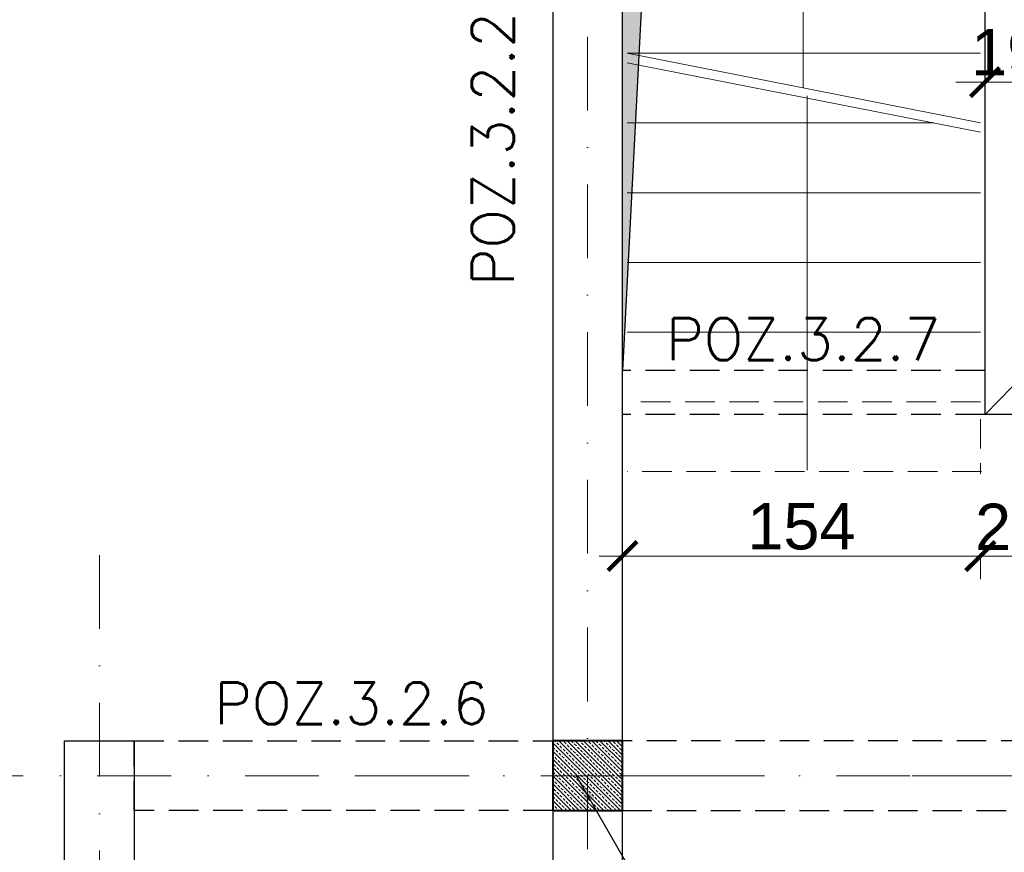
# Model space of a CAD drawing. Extents: x -19 to 9300416, y -12 to 10688993.
# Tile 79 of 106: x 4607143 to 4607567, y 5319231 to 5319589. Entities that reach past the tile are written whole.
import ezdxf

# ---------------------------------------------------------------- set-up
doc = ezdxf.new("R2010")
doc.units = 0
doc.header["$MEASUREMENT"] = 0
doc.linetypes.add('DASHDOT', pattern=[25.4, 12.7, -6.35, 0, -6.35])
doc.linetypes.add('DASHED', pattern=[19.05, 12.7, -6.35])
for name, color, linetype, lineweight in [('k', 7, 'Continuous', 13), ('K-BELKI', 5, 'DASHED', 30), ('K-OPISY', 252, 'Continuous', 15), ('K-OPISY @ 10', 252, 'Continuous', 15), ('K-SCIANY CIENKI', 163, 'Continuous', 30), ('K-SCIANY GRUBY', 195, 'Continuous', 40), ('K-WIDOK', 45, 'Continuous', 20), ('K-WYMIARY', 7, 'Continuous', 15), ('Osie', 175, 'DASHDOT', 9)]:
    doc.layers.add(name, color=color, linetype=linetype, lineweight=lineweight)
doc.styles.add('Arial Narrow 20', font='arial.ttf', dxfattribs={"height": 20})
doc.styles.add('Opis', font='simplex.shx')
doc.styles.add('Simplex', font='simplex.shx')
doc.dimstyles.new('1do100 ok', dxfattribs={"dimscale": 0.5, "dimtxt": 12, "dimasz": 25, "dimexe": 20, "dimexo": 0, "dimgap": 5, "dimtad": 1, "dimdec": 0, "dimzin": 9, "dimtxsty": 'Arial Narrow 20', "dimblk": 'ARCHTICK', "dimcen": 3, "dimdle": 20, "dimclrd": 256, "dimclre": 256, "dimclrt": 256, "dimadec": 0, "dimazin": 2, "dimtfac": 1, "dimtdec": 0, "dimtix": 1, "dimtmove": 2, "dimatfit": 3, "dimldrblk": 'NONE', "dimfxl": 0, "dimtvp": 1, "dimtolj": 1, "dimtzin": 0, "dimlwd": 5, "dimlwe": 5, "dimarcsym": 0})
doc.dimstyles.new('1do50', dxfattribs={"dimscale": 5, "dimtxt": 2.5, "dimasz": 2.5, "dimexe": 2.5, "dimexo": 0.5, "dimgap": 1, "dimtad": 1, "dimdec": 1, "dimrnd": 0.5, "dimzin": 12, "dimdsep": 46, "dimtxsty": 'Simplex', "dimblk": 'OBLIQUE', "dimcen": 0.5, "dimdle": 2.5, "dimclrd": 256, "dimclre": 256, "dimclrt": 256, "dimadec": 1, "dimazin": 3, "dimtfac": 1, "dimtdec": 1, "dimtix": 1, "dimtmove": 0, "dimatfit": 3, "dimfxl": 0, "dimtolj": 1, "dimtzin": 0, "dimarcsym": 0})

# ---------------------------------------------------------------- blocks, each defined once
blk = doc.blocks.new('_Oblique')
at = {"color": 0, "linetype": 'ByBlock', "lineweight": -2}
blk.add_line((-0.5, -0.5), (0.5, 0.5), dxfattribs=at)
blk = doc.blocks.new('G$C61CBF25F')
at = {"layer": 'Osie', "lineweight": 0, "ltscale": 2.5}
for p, q in [((305, 0), (305, 1880)), ((95, 540), (95, 1340)), ((1525, 1240), (-5, 1240))]:
    blk.add_line(p, q, dxfattribs=at)
blk = doc.blocks.new('_ArchTick')
at = {"color": 0, "linetype": 'ByBlock', "const_width": 0.15}
blk.add_lwpolyline([(-0.5, -0.5), (0.5, 0.5)], dxfattribs=at)
blk = doc.blocks.new('*D586')
at = {"layer": 'Defpoints', "color": 0}
for p in [(4607177.35, 5319957.61), (4607387.35, 5319833.65), (4607177.35, 5319363.72)]:
    blk.add_point(p, dxfattribs=at)
at = {"layer": 'K-WYMIARY', "lineweight": 5, "ltscale": 40}
for p, q in [((4607177.35, 5319956.36), (4607177.35, 5319967.61)), ((4607387.35, 5319956.36), (4607387.35, 5319967.61)), ((4607397.35, 5319957.61), (4607167.35, 5319957.61))]:
    blk.add_line(p, q, dxfattribs=at)
at = {"layer": 'K-WYMIARY', "linetype": 'ByBlock', "lineweight": 5, "xscale": 12.5, "yscale": 12.5, "zscale": 12.5, "rotation": 180}
blk.add_blockref('_ArchTick', (4607177.35, 5319957.61), dxfattribs=at)
at = {"layer": 'K-WYMIARY', "linetype": 'ByBlock', "lineweight": 5, "xscale": 12.5, "yscale": 12.5, "zscale": 12.5}
blk.add_blockref('_ArchTick', (4607387.35, 5319957.61), dxfattribs=at)
at = {"layer": 'K-WYMIARY', "lineweight": 0, "ltscale": 40, "insert": (4607282.35, 5319970.32), "char_height": 20, "attachment_point": 5, "style": 'Arial Narrow 20'}
blk.add_mtext('\\A1;210', dxfattribs=at)
blk = doc.blocks.new('_None')
blk = doc.blocks.new('*D587')
at = {"layer": 'Defpoints', "color": 0}
for p in [(4607162.35, 5319957.61), (4607177.35, 5319363.72), (4607162.35, 5319278.72)]:
    blk.add_point(p, dxfattribs=at)
at = {"layer": 'K-WYMIARY', "lineweight": 5, "ltscale": 40}
for p, q in [((4607162.35, 5319956.36), (4607162.35, 5319967.61)), ((4607177.35, 5319956.36), (4607177.35, 5319967.61)), ((4607162.35, 5319957.61), (4607149.85, 5319957.61)), ((4607187.35, 5319957.61), (4607152.35, 5319957.61)), ((4607177.35, 5319957.61), (4607189.85, 5319957.61))]:
    blk.add_line(p, q, dxfattribs=at)
at = {"layer": 'K-WYMIARY', "linetype": 'ByBlock', "lineweight": 5, "xscale": 12.5, "yscale": 12.5, "zscale": 12.5}
blk.add_blockref('_ArchTick', (4607162.35, 5319957.61), dxfattribs=at)
at = {"layer": 'K-WYMIARY', "linetype": 'ByBlock', "lineweight": 5, "xscale": 12.5, "yscale": 12.5, "zscale": 12.5, "rotation": 180}
blk.add_blockref('_ArchTick', (4607177.35, 5319957.61), dxfattribs=at)
at = {"layer": 'K-WYMIARY', "lineweight": 0, "ltscale": 40, "insert": (4607169.85, 5319970.32), "char_height": 20, "attachment_point": 5, "style": 'Arial Narrow 20'}
blk.add_mtext('\\A1;15', dxfattribs=at)
blk = doc.blocks.new('*D588')
at = {"layer": 'Defpoints', "color": 0}
for p in [(4607192.35, 5319988.36), (4607162.35, 5319278.72), (4607192.35, 5319278.72)]:
    blk.add_point(p, dxfattribs=at)
at = {"layer": 'K-WYMIARY', "lineweight": 5, "ltscale": 40}
for p, q in [((4607162.35, 5319987.11), (4607162.35, 5319998.36)), ((4607192.35, 5319987.11), (4607192.35, 5319998.36)), ((4607162.35, 5319988.36), (4607149.85, 5319988.36)), ((4607152.35, 5319988.36), (4607202.35, 5319988.36)), ((4607192.35, 5319988.36), (4607204.85, 5319988.36))]:
    blk.add_line(p, q, dxfattribs=at)
at = {"layer": 'K-WYMIARY', "linetype": 'ByBlock', "lineweight": 5, "xscale": 12.5, "yscale": 12.5, "zscale": 12.5}
blk.add_blockref('_ArchTick', (4607162.35, 5319988.36), dxfattribs=at)
at = {"layer": 'K-WYMIARY', "linetype": 'ByBlock', "lineweight": 5, "xscale": 12.5, "yscale": 12.5, "zscale": 12.5, "rotation": 180}
blk.add_blockref('_ArchTick', (4607192.35, 5319988.36), dxfattribs=at)
at = {"layer": 'K-WYMIARY', "lineweight": 0, "ltscale": 40, "insert": (4607177.35, 5320001.07), "char_height": 20, "attachment_point": 5, "style": 'Arial Narrow 20'}
blk.add_mtext('\\A1;30', dxfattribs=at)
blk = doc.blocks.new('*D589')
at = {"layer": 'Defpoints', "color": 0}
for p in [(4607372.35, 5319988.36), (4607372.35, 5319818.72), (4607192.35, 5319278.72)]:
    blk.add_point(p, dxfattribs=at)
at = {"layer": 'K-WYMIARY', "lineweight": 5, "ltscale": 40}
for p, q in [((4607192.35, 5319987.11), (4607192.35, 5319998.36)), ((4607372.35, 5319987.11), (4607372.35, 5319998.36)), ((4607182.35, 5319988.36), (4607382.35, 5319988.36))]:
    blk.add_line(p, q, dxfattribs=at)
at = {"layer": 'K-WYMIARY', "linetype": 'ByBlock', "lineweight": 5, "xscale": 12.5, "yscale": 12.5, "zscale": 12.5, "rotation": 180}
blk.add_blockref('_ArchTick', (4607192.35, 5319988.36), dxfattribs=at)
at = {"layer": 'K-WYMIARY', "linetype": 'ByBlock', "lineweight": 5, "xscale": 12.5, "yscale": 12.5, "zscale": 12.5}
blk.add_blockref('_ArchTick', (4607372.35, 5319988.36), dxfattribs=at)
at = {"layer": 'K-WYMIARY', "lineweight": 0, "ltscale": 40, "insert": (4607282.35, 5320001.07), "char_height": 20, "attachment_point": 5, "style": 'Arial Narrow 20'}
blk.add_mtext('\\A1;180', dxfattribs=at)
blk = doc.blocks.new('*D595')
at = {"layer": 'Defpoints', "color": 0}
for p in [(4607372.35, 5320027.88), (4607162.35, 5319278.72), (4607372.35, 5319278.72)]:
    blk.add_point(p, dxfattribs=at)
at = {"layer": 'K-WYMIARY', "lineweight": 5, "ltscale": 40}
for p, q in [((4607162.35, 5320026.63), (4607162.35, 5320037.88)), ((4607372.35, 5320026.63), (4607372.35, 5320037.88)), ((4607152.35, 5320027.88), (4607382.35, 5320027.88))]:
    blk.add_line(p, q, dxfattribs=at)
at = {"layer": 'K-WYMIARY', "linetype": 'ByBlock', "lineweight": 5, "xscale": 12.5, "yscale": 12.5, "zscale": 12.5, "rotation": 180}
blk.add_blockref('_ArchTick', (4607162.35, 5320027.88), dxfattribs=at)
at = {"layer": 'K-WYMIARY', "linetype": 'ByBlock', "lineweight": 5, "xscale": 12.5, "yscale": 12.5, "zscale": 12.5}
blk.add_blockref('_ArchTick', (4607372.35, 5320027.88), dxfattribs=at)
at = {"layer": 'K-WYMIARY', "lineweight": 0, "ltscale": 40, "insert": (4607267.35, 5320040.6), "char_height": 20, "attachment_point": 5, "style": 'Arial Narrow 20'}
blk.add_mtext('\\A1;210', dxfattribs=at)
blk = doc.blocks.new('*D596')
at = {"layer": 'Defpoints', "color": 0}
for p in [(4607790.85, 5320027.88), (4607790.85, 5319818.72), (4607372.35, 5319278.72)]:
    blk.add_point(p, dxfattribs=at)
at = {"layer": 'K-WYMIARY', "lineweight": 5, "ltscale": 40}
for p, q in [((4607372.35, 5320026.63), (4607372.35, 5320037.88)), ((4607790.85, 5320026.63), (4607790.85, 5320037.88)), ((4607362.35, 5320027.88), (4607800.85, 5320027.88))]:
    blk.add_line(p, q, dxfattribs=at)
at = {"layer": 'K-WYMIARY', "linetype": 'ByBlock', "lineweight": 5, "xscale": 12.5, "yscale": 12.5, "zscale": 12.5, "rotation": 180}
blk.add_blockref('_ArchTick', (4607372.35, 5320027.88), dxfattribs=at)
at = {"layer": 'K-WYMIARY', "linetype": 'ByBlock', "lineweight": 5, "xscale": 12.5, "yscale": 12.5, "zscale": 12.5}
blk.add_blockref('_ArchTick', (4607790.85, 5320027.88), dxfattribs=at)
at = {"layer": 'K-WYMIARY', "lineweight": 0, "ltscale": 40, "insert": (4607581.6, 5320040.6), "char_height": 20, "attachment_point": 5, "style": 'Arial Narrow 20'}
blk.add_mtext('\\A1;419', dxfattribs=at)
blk = doc.blocks.new('*D602')
at = {"layer": 'Defpoints', "color": 0}
for p in [(4607162.35, 5320057.47), (4607372.35, 5319818.72), (4607162.35, 5319278.72)]:
    blk.add_point(p, dxfattribs=at)
at = {"layer": 'K-WYMIARY', "lineweight": 5, "ltscale": 40}
for p, q in [((4607162.35, 5320056.22), (4607162.35, 5320067.47)), ((4607372.35, 5320056.22), (4607372.35, 5320067.47)), ((4607382.35, 5320057.47), (4607152.35, 5320057.47))]:
    blk.add_line(p, q, dxfattribs=at)
at = {"layer": 'K-WYMIARY', "linetype": 'ByBlock', "lineweight": 5, "xscale": 12.5, "yscale": 12.5, "zscale": 12.5, "rotation": 180}
blk.add_blockref('_ArchTick', (4607162.35, 5320057.47), dxfattribs=at)
at = {"layer": 'K-WYMIARY', "linetype": 'ByBlock', "lineweight": 5, "xscale": 12.5, "yscale": 12.5, "zscale": 12.5}
blk.add_blockref('_ArchTick', (4607372.35, 5320057.47), dxfattribs=at)
at = {"layer": 'K-WYMIARY', "lineweight": 0, "ltscale": 40, "insert": (4607267.35, 5320070.18), "char_height": 20, "attachment_point": 5, "style": 'Arial Narrow 20'}
blk.add_mtext('\\A1;210', dxfattribs=at)
blk = doc.blocks.new('*D603')
at = {"layer": 'Defpoints', "color": 0}
for p in [(4608522.35, 5320093.75), (4608522.35, 5319818.72), (4607162.35, 5319278.72)]:
    blk.add_point(p, dxfattribs=at)
at = {"layer": 'K-WYMIARY', "lineweight": 5, "ltscale": 40}
for p, q in [((4607162.35, 5320092.5), (4607162.35, 5320103.75)), ((4608522.35, 5320092.5), (4608522.35, 5320103.75)), ((4607152.35, 5320093.75), (4608532.35, 5320093.75))]:
    blk.add_line(p, q, dxfattribs=at)
at = {"layer": 'K-WYMIARY', "linetype": 'ByBlock', "lineweight": 5, "xscale": 12.5, "yscale": 12.5, "zscale": 12.5, "rotation": 180}
blk.add_blockref('_ArchTick', (4607162.35, 5320093.75), dxfattribs=at)
at = {"layer": 'K-WYMIARY', "linetype": 'ByBlock', "lineweight": 5, "xscale": 12.5, "yscale": 12.5, "zscale": 12.5}
blk.add_blockref('_ArchTick', (4608522.35, 5320093.75), dxfattribs=at)
at = {"layer": 'K-WYMIARY', "lineweight": 0, "ltscale": 40, "insert": (4607842.35, 5320106.47), "char_height": 20, "attachment_point": 5, "style": 'Arial Narrow 20'}
blk.add_mtext('\\A1;1360', dxfattribs=at)
blk = doc.blocks.new('*D658')
at = {"layer": 'Defpoints', "color": 0}
for p in [(4607372.35, 5319803.72), (4607063.64, 5319263.72), (4607077.35, 5319263.72)]:
    blk.add_point(p, dxfattribs=at)
at = {"layer": 'K-WYMIARY', "lineweight": 5, "ltscale": 40}
for p, q in [((4607063.64, 5319813.72), (4607063.64, 5319253.72)), ((4607064.89, 5319803.72), (4607053.64, 5319803.72)), ((4607064.89, 5319263.72), (4607053.64, 5319263.72))]:
    blk.add_line(p, q, dxfattribs=at)
at = {"layer": 'K-WYMIARY', "linetype": 'ByBlock', "lineweight": 5, "xscale": 12.5, "yscale": 12.5, "zscale": 12.5}
for p, rotation in [((4607063.64, 5319803.72), 90), ((4607063.64, 5319263.72), 270)]:
    blk.add_blockref('_ArchTick', p, dxfattribs=dict(at, rotation=rotation))
at = {"layer": 'K-WYMIARY', "lineweight": 0, "ltscale": 40, "insert": (4607050.93, 5319533.72), "char_height": 20, "attachment_point": 5, "rotation": 90, "style": 'Arial Narrow 20'}
blk.add_mtext('\\A1;540', dxfattribs=at)
blk = doc.blocks.new('*D669')
at = {"layer": 'Defpoints', "color": 0}
for p in [(4607031.8, 5319248.72), (4607192.35, 5319248.72), (4607192.35, 5319183.72)]:
    blk.add_point(p, dxfattribs=at)
at = {"layer": 'K-WYMIARY', "lineweight": 5, "ltscale": 40}
for p, q in [((4607031.8, 5319173.72), (4607031.8, 5319258.72)), ((4607033.05, 5319248.72), (4607021.8, 5319248.72)), ((4607033.05, 5319183.72), (4607021.8, 5319183.72))]:
    blk.add_line(p, q, dxfattribs=at)
at = {"layer": 'K-WYMIARY', "linetype": 'ByBlock', "lineweight": 5, "xscale": 12.5, "yscale": 12.5, "zscale": 12.5}
for p, rotation in [((4607031.8, 5319248.72), 90), ((4607031.8, 5319183.72), 270)]:
    blk.add_blockref('_ArchTick', p, dxfattribs=dict(at, rotation=rotation))
at = {"layer": 'K-WYMIARY', "lineweight": 0, "ltscale": 40, "insert": (4607019.09, 5319216.22), "char_height": 20, "attachment_point": 5, "rotation": 90, "style": 'Arial Narrow 20'}
blk.add_mtext('\\A1;65', dxfattribs=at)
blk = doc.blocks.new('*D670')
at = {"layer": 'Defpoints', "color": 0}
for p in [(4607031.8, 5319278.72), (4607192.35, 5319278.72), (4607192.35, 5319248.72)]:
    blk.add_point(p, dxfattribs=at)
at = {"layer": 'K-WYMIARY', "lineweight": 5, "ltscale": 40}
for p, q in [((4607031.8, 5319278.72), (4607031.8, 5319291.22)), ((4607031.8, 5319238.72), (4607031.8, 5319288.72)), ((4607033.05, 5319278.72), (4607021.8, 5319278.72)), ((4607033.05, 5319248.72), (4607021.8, 5319248.72)), ((4607031.8, 5319248.72), (4607031.8, 5319236.22))]:
    blk.add_line(p, q, dxfattribs=at)
at = {"layer": 'K-WYMIARY', "linetype": 'ByBlock', "lineweight": 5, "xscale": 12.5, "yscale": 12.5, "zscale": 12.5}
for p, rotation in [((4607031.8, 5319278.72), 270), ((4607031.8, 5319248.72), 90)]:
    blk.add_blockref('_ArchTick', p, dxfattribs=dict(at, rotation=rotation))
at = {"layer": 'K-WYMIARY', "lineweight": 0, "ltscale": 40, "insert": (4607019.08, 5319263.72), "char_height": 20, "attachment_point": 5, "rotation": 90, "style": 'Arial Narrow 20'}
blk.add_mtext('\\A1;30', dxfattribs=at)
blk = doc.blocks.new('*D671')
at = {"layer": 'Defpoints', "color": 0}
for p in [(4607031.8, 5319788.72), (4607372.35, 5319788.72), (4607192.35, 5319278.72)]:
    blk.add_point(p, dxfattribs=at)
at = {"layer": 'K-WYMIARY', "lineweight": 5, "ltscale": 40}
for p, q in [((4607031.8, 5319268.72), (4607031.8, 5319798.72)), ((4607033.05, 5319788.72), (4607021.8, 5319788.72)), ((4607033.05, 5319278.72), (4607021.8, 5319278.72))]:
    blk.add_line(p, q, dxfattribs=at)
at = {"layer": 'K-WYMIARY', "linetype": 'ByBlock', "lineweight": 5, "xscale": 12.5, "yscale": 12.5, "zscale": 12.5}
for p, rotation in [((4607031.8, 5319788.72), 90), ((4607031.8, 5319278.72), 270)]:
    blk.add_blockref('_ArchTick', p, dxfattribs=dict(at, rotation=rotation))
at = {"layer": 'K-WYMIARY', "lineweight": 0, "ltscale": 40, "insert": (4607019.09, 5319533.72), "char_height": 20, "attachment_point": 5, "rotation": 90, "style": 'Arial Narrow 20'}
blk.add_mtext('\\A1;510', dxfattribs=at)
blk = doc.blocks.new('*D677')
at = {"layer": 'Defpoints', "color": 0}
for p in [(4607372.35, 5319634.72), (4607000.6, 5319278.72), (4607372.35, 5319278.72)]:
    blk.add_point(p, dxfattribs=at)
at = {"layer": 'K-WYMIARY', "lineweight": 5, "ltscale": 40}
for p, q in [((4607000.6, 5319644.72), (4607000.6, 5319268.72)), ((4607001.85, 5319634.72), (4606990.6, 5319634.72)), ((4607001.85, 5319278.72), (4606990.6, 5319278.72))]:
    blk.add_line(p, q, dxfattribs=at)
at = {"layer": 'K-WYMIARY', "linetype": 'ByBlock', "lineweight": 5, "xscale": 12.5, "yscale": 12.5, "zscale": 12.5}
for p, rotation in [((4607000.6, 5319634.72), 90), ((4607000.6, 5319278.72), 270)]:
    blk.add_blockref('_ArchTick', p, dxfattribs=dict(at, rotation=rotation))
at = {"layer": 'K-WYMIARY', "lineweight": 0, "ltscale": 40, "insert": (4606987.88, 5319456.72), "char_height": 20, "attachment_point": 5, "rotation": 90, "style": 'Arial Narrow 20'}
blk.add_mtext('\\A1;356', dxfattribs=at)
blk = doc.blocks.new('*D678')
at = {"layer": 'Defpoints', "color": 0}
for p in [(4607372.35, 5319278.72), (4607000.6, 5319121.22), (4607162.35, 5319121.22)]:
    blk.add_point(p, dxfattribs=at)
at = {"layer": 'K-WYMIARY', "lineweight": 5, "ltscale": 40}
for p, q in [((4607000.6, 5319288.72), (4607000.6, 5319111.22)), ((4607001.85, 5319278.72), (4606990.6, 5319278.72)), ((4607001.85, 5319121.22), (4606990.6, 5319121.22))]:
    blk.add_line(p, q, dxfattribs=at)
at = {"layer": 'K-WYMIARY', "linetype": 'ByBlock', "lineweight": 5, "xscale": 12.5, "yscale": 12.5, "zscale": 12.5}
for p, rotation in [((4607000.6, 5319278.72), 90), ((4607000.6, 5319121.22), 270)]:
    blk.add_blockref('_ArchTick', p, dxfattribs=dict(at, rotation=rotation))
at = {"layer": 'K-WYMIARY', "lineweight": 0, "ltscale": 40, "insert": (4606987.88, 5319199.97), "char_height": 20, "attachment_point": 5, "rotation": 90, "style": 'Arial Narrow 20'}
blk.add_mtext('\\A1;158', dxfattribs=at)
blk = doc.blocks.new('*D697')
at = {"layer": 'Defpoints', "color": 0}
for p in [(4606959.39, 5319278.72), (4607162.35, 5319278.72), (4607372.35, 5318648.72)]:
    blk.add_point(p, dxfattribs=at)
at = {"layer": 'K-WYMIARY', "lineweight": 5, "ltscale": 40}
for p, q in [((4606959.39, 5318638.72), (4606959.39, 5319288.72)), ((4606960.64, 5319278.72), (4606949.39, 5319278.72)), ((4606960.64, 5318648.72), (4606949.39, 5318648.72))]:
    blk.add_line(p, q, dxfattribs=at)
at = {"layer": 'K-WYMIARY', "linetype": 'ByBlock', "lineweight": 5, "xscale": 12.5, "yscale": 12.5, "zscale": 12.5}
for p, rotation in [((4606959.39, 5319278.72), 90), ((4606959.39, 5318648.72), 270)]:
    blk.add_blockref('_ArchTick', p, dxfattribs=dict(at, rotation=rotation))
at = {"layer": 'K-WYMIARY', "lineweight": 0, "ltscale": 40, "insert": (4606946.67, 5318963.72), "char_height": 20, "attachment_point": 5, "rotation": 90, "style": 'Arial Narrow 20'}
blk.add_mtext('\\A1;630', dxfattribs=at)
blk = doc.blocks.new('*D698')
at = {"layer": 'Defpoints', "color": 0}
for p in [(4606959.39, 5319818.72), (4607372.35, 5319818.72), (4607162.35, 5319278.72)]:
    blk.add_point(p, dxfattribs=at)
at = {"layer": 'K-WYMIARY', "lineweight": 5, "ltscale": 40}
for p, q in [((4606959.39, 5319268.72), (4606959.39, 5319828.72)), ((4606960.64, 5319818.72), (4606949.39, 5319818.72)), ((4606960.64, 5319278.72), (4606949.39, 5319278.72))]:
    blk.add_line(p, q, dxfattribs=at)
at = {"layer": 'K-WYMIARY', "linetype": 'ByBlock', "lineweight": 5, "xscale": 12.5, "yscale": 12.5, "zscale": 12.5}
for p, rotation in [((4606959.39, 5319818.72), 90), ((4606959.39, 5319278.72), 270)]:
    blk.add_blockref('_ArchTick', p, dxfattribs=dict(at, rotation=rotation))
at = {"layer": 'K-WYMIARY', "lineweight": 0, "ltscale": 40, "insert": (4606946.68, 5319548.72), "char_height": 20, "attachment_point": 5, "rotation": 90, "style": 'Arial Narrow 20'}
blk.add_mtext('\\A1;540', dxfattribs=at)
blk = doc.blocks.new('*D699')
at = {"layer": 'Defpoints', "color": 0}
for p in [(4607372.38, 5319818.75), (4606910.5, 5318108.72), (4607372.35, 5318108.72)]:
    blk.add_point(p, dxfattribs=at)
at = {"layer": 'K-WYMIARY', "lineweight": 5, "ltscale": 40}
for p, q in [((4606910.5, 5319828.75), (4606910.5, 5318098.72)), ((4606911.75, 5319818.75), (4606900.5, 5319818.75)), ((4606911.75, 5318108.72), (4606900.5, 5318108.72))]:
    blk.add_line(p, q, dxfattribs=at)
at = {"layer": 'K-WYMIARY', "linetype": 'ByBlock', "lineweight": 5, "xscale": 12.5, "yscale": 12.5, "zscale": 12.5}
for p, rotation in [((4606910.5, 5319818.75), 90), ((4606910.5, 5318108.72), 270)]:
    blk.add_blockref('_ArchTick', p, dxfattribs=dict(at, rotation=rotation))
at = {"layer": 'K-WYMIARY', "lineweight": 0, "ltscale": 40, "insert": (4606897.79, 5318963.73), "char_height": 20, "attachment_point": 5, "rotation": 90, "style": 'Arial Narrow 20'}
blk.add_mtext('\\A1;1710', dxfattribs=at)
blk = doc.blocks.new('*D717')
at = {"layer": 'Defpoints', "color": 0}
for p in [(4607402.35, 5319419.25), (4607556.35, 5319419.25), (4607556.35, 5319358.28)]:
    blk.add_point(p, dxfattribs=at)
at = {"layer": 'k', "lineweight": 5, "ltscale": 40}
for p, q in [((4607392.35, 5319358.28), (4607566.35, 5319358.28)), ((4607402.35, 5319359.53), (4607402.35, 5319348.28)), ((4607556.35, 5319359.53), (4607556.35, 5319348.28))]:
    blk.add_line(p, q, dxfattribs=at)
at = {"layer": 'k', "linetype": 'ByBlock', "lineweight": 5, "xscale": 12.5, "yscale": 12.5, "zscale": 12.5, "rotation": 180}
blk.add_blockref('_ArchTick', (4607402.35, 5319358.28), dxfattribs=at)
at = {"layer": 'k', "linetype": 'ByBlock', "lineweight": 5, "xscale": 12.5, "yscale": 12.5, "zscale": 12.5}
blk.add_blockref('_ArchTick', (4607556.35, 5319358.28), dxfattribs=at)
at = {"layer": 'k', "lineweight": 0, "ltscale": 40, "insert": (4607479.35, 5319371), "char_height": 20, "attachment_point": 5, "style": 'Arial Narrow 20'}
blk.add_mtext('\\A1;154', dxfattribs=at)
blk = doc.blocks.new('*D718')
at = {"layer": 'Defpoints', "color": 0}
for p in [(4607556.35, 5319419.25), (4607582.85, 5319419.25), (4607582.85, 5319358.28)]:
    blk.add_point(p, dxfattribs=at)
at = {"layer": 'k', "lineweight": 5, "ltscale": 40}
for p, q in [((4607556.35, 5319358.28), (4607543.85, 5319358.28)), ((4607546.35, 5319358.28), (4607592.85, 5319358.28)), ((4607556.35, 5319359.53), (4607556.35, 5319348.28)), ((4607582.85, 5319359.53), (4607582.85, 5319348.28)), ((4607582.85, 5319358.28), (4607595.35, 5319358.28))]:
    blk.add_line(p, q, dxfattribs=at)
at = {"layer": 'k', "linetype": 'ByBlock', "lineweight": 5, "xscale": 12.5, "yscale": 12.5, "zscale": 12.5}
blk.add_blockref('_ArchTick', (4607556.35, 5319358.28), dxfattribs=at)
at = {"layer": 'k', "linetype": 'ByBlock', "lineweight": 5, "xscale": 12.5, "yscale": 12.5, "zscale": 12.5, "rotation": 180}
blk.add_blockref('_ArchTick', (4607582.85, 5319358.28), dxfattribs=at)
at = {"layer": 'k', "lineweight": 0, "ltscale": 40, "insert": (4607569.6, 5319370.83), "char_height": 20, "attachment_point": 5, "style": 'Arial Narrow 20'}
blk.add_mtext('\\A1;27', dxfattribs=at)
blk = doc.blocks.new('*D722')
at = {"layer": 'Defpoints', "color": 0}
for p in [(4607558.35, 5319632.72), (4607577.35, 5319613.72), (4607577.35, 5319562.33)]:
    blk.add_point(p, dxfattribs=at)
at = {"layer": 'k', "lineweight": 5, "ltscale": 40}
for p, q in [((4607558.35, 5319563.58), (4607558.35, 5319552.33)), ((4607577.35, 5319563.58), (4607577.35, 5319552.33)), ((4607558.35, 5319562.33), (4607545.85, 5319562.33)), ((4607548.35, 5319562.33), (4607587.35, 5319562.33)), ((4607577.35, 5319562.33), (4607589.85, 5319562.33))]:
    blk.add_line(p, q, dxfattribs=at)
at = {"layer": 'k', "linetype": 'ByBlock', "lineweight": 5, "xscale": 12.5, "yscale": 12.5, "zscale": 12.5}
blk.add_blockref('_ArchTick', (4607558.35, 5319562.33), dxfattribs=at)
at = {"layer": 'k', "linetype": 'ByBlock', "lineweight": 5, "xscale": 12.5, "yscale": 12.5, "zscale": 12.5, "rotation": 180}
blk.add_blockref('_ArchTick', (4607577.35, 5319562.33), dxfattribs=at)
at = {"layer": 'k', "lineweight": 0, "ltscale": 40, "insert": (4607567.85, 5319575.04), "char_height": 20, "attachment_point": 5, "style": 'Arial Narrow 20'}
blk.add_mtext('\\A1;19', dxfattribs=at)

msp = doc.modelspace()

# ---------------------------------------------------------------- hatches: boundary and pattern name
at = {"layer": 'K-SCIANY CIENKI'}
h = msp.add_hatch(color=256, dxfattribs=at)
h.paths.add_polyline_path([(4607577.35, 5319438.21), (4607577.35, 5319613.72), (4607747.35, 5319613.72), (4607590.75, 5319598.61)], flags=17)
h.paths.add_polyline_path([(4607402.35, 5319438.21), (4607402.35, 5319788.78), (4607922.35, 5319788.71), (4607922.35, 5319438.25), (4607909.38, 5319778.93), (4607419.96, 5319778.93)])

# ---------------------------------------------------------------- linework, layer by layer
at = {"layer": 'K-BELKI'}
for p, q in [((4607558.35, 5319438.21), (4607402.35, 5319438.21)), ((4607558.35, 5319419.25), (4607402.35, 5319419.25))]:
    msp.add_line(p, q, dxfattribs=at)
at = {"layer": 'K-BELKI', "color": 0, "lineweight": 15}
for p, q in [((4607556.35, 5319424.72), (4607404.39, 5319424.72)), ((4607556.35, 5319417.25), (4607556.35, 5319393.72)), ((4607556.89, 5319394.72), (4607404.39, 5319394.72))]:
    msp.add_line(p, q, dxfattribs=at)
at = {"layer": 'K-BELKI'}
for points in [[(4607402.35, 5319788.72), (4607372.35, 5319788.72), (4607372.35, 5318138.72), (4607402.35, 5318138.72)], [(4607192.35, 5319278.72), (4607372.35, 5319278.72), (4607372.35, 5319248.72), (4607192.35, 5319248.72)], [(4608492.35, 5319278.72), (4607402.35, 5319278.72), (4607402.35, 5319248.72), (4608492.35, 5319248.72)]]:
    msp.add_lwpolyline(points, close=True, dxfattribs=at)
at = {"layer": 'K-OPISY'}
msp.add_line((4607558.35, 5319419.25), (4607766.35, 5319632.72), dxfattribs=at)
at = {"layer": 'K-SCIANY CIENKI'}
for p, q in [((4607372.35, 5319634.72), (4607372.35, 5319278.72)), ((4607402.35, 5319278.72), (4607402.35, 5319634.72)), ((4607558.35, 5319419.25), (4607558.35, 5319632.72)), ((4607582.85, 5319419.25), (4607558.35, 5319419.25)), ((4607162.35, 5319121.22), (4607162.35, 5319278.72)), ((4607162.35, 5319278.72), (4607192.35, 5319278.72)), ((4607192.35, 5319278.72), (4607192.35, 5319183.72)), ((4607372.35, 5319278.72), (4607402.35, 5319278.72)), ((4607402.35, 5319248.72), (4607372.35, 5319248.72)), ((4607372.35, 5319248.72), (4607372.35, 5319183.72)), ((4607402.35, 5319083.72), (4607402.35, 5319248.72))]:
    msp.add_line(p, q, dxfattribs=at)
msp.add_lwpolyline([(4607402.35, 5319438.21), (4607402.35, 5319788.78), (4607922.35, 5319788.71), (4607922.35, 5319438.25), (4607909.38, 5319778.93), (4607419.96, 5319778.93), (4607402.35, 5319438.21)], dxfattribs=at)
at = {"layer": 'K-SCIANY GRUBY'}
for p, q in [((4607402.35, 5319278.72), (4607372.35, 5319278.72)), ((4607372.35, 5319278.72), (4607372.35, 5319248.72)), ((4607402.35, 5319248.72), (4607402.35, 5319278.72)), ((4607372.35, 5319248.72), (4607402.35, 5319248.72))]:
    msp.add_line(p, q, dxfattribs=at)
at = {"layer": 'K-WIDOK', "linetype": 'Continuous', "lineweight": 0}
for p, q in [((4607372.35, 5319277.84), (4607401.47, 5319248.72)), ((4607372.37, 5319276.05), (4607373.25, 5319275.17)), ((4607373.24, 5319278.72), (4607373.7, 5319278.26)), ((4607374.14, 5319277.82), (4607375.02, 5319276.94)), ((4607375.01, 5319278.72), (4607402.35, 5319251.37)), ((4607375.46, 5319276.5), (4607376.35, 5319275.61)), ((4607376.78, 5319278.72), (4607376.79, 5319278.7)), ((4607377.23, 5319278.26), (4607378.12, 5319277.38)), ((4607378.55, 5319278.72), (4607402.35, 5319254.91)), ((4607378.56, 5319276.94), (4607379.44, 5319276.05)), ((4607379.88, 5319275.61), (4607380.77, 5319274.73)), ((4607380.33, 5319278.7), (4607381.21, 5319277.82)), ((4607381.65, 5319277.38), (4607382.53, 5319276.5)), ((4607382.08, 5319278.72), (4607402.35, 5319258.45)), ((4607382.98, 5319276.05), (4607383.86, 5319275.17)), ((4607383.85, 5319278.72), (4607384.3, 5319278.26)), ((4607384.74, 5319277.82), (4607385.63, 5319276.94)), ((4607385.62, 5319278.72), (4607402.35, 5319261.98)), ((4607386.07, 5319276.5), (4607386.95, 5319275.61)), ((4607387.38, 5319278.72), (4607387.4, 5319278.7)), ((4607387.84, 5319278.26), (4607388.72, 5319277.38)), ((4607389.15, 5319278.72), (4607402.35, 5319265.52)), ((4607389.16, 5319276.94), (4607390.05, 5319276.05)), ((4607390.49, 5319275.61), (4607391.37, 5319274.73)), ((4607390.93, 5319278.7), (4607391.82, 5319277.82)), ((4607392.26, 5319277.38), (4607393.14, 5319276.5)), ((4607392.69, 5319278.72), (4607402.35, 5319269.05)), ((4607393.58, 5319276.05), (4607394.47, 5319275.17)), ((4607394.46, 5319278.72), (4607394.91, 5319278.26)), ((4607395.35, 5319277.82), (4607396.23, 5319276.94)), ((4607396.22, 5319278.72), (4607402.35, 5319272.59)), ((4607396.68, 5319276.5), (4607397.56, 5319275.61)), ((4607397.99, 5319278.72), (4607398, 5319278.7)), ((4607398.44, 5319278.26), (4607399.33, 5319277.38)), ((4607399.76, 5319278.72), (4607402.35, 5319276.12)), ((4607399.77, 5319276.94), (4607400.65, 5319276.05)), ((4607401.1, 5319275.61), (4607401.98, 5319274.73)), ((4607401.54, 5319278.7), (4607402.35, 5319277.89)), ((4607372.35, 5319274.3), (4607397.94, 5319248.72)), ((4607372.35, 5319272.54), (4607372.81, 5319272.08)), ((4607373.25, 5319271.63), (4607374.14, 5319270.75)), ((4607373.7, 5319274.73), (4607374.58, 5319273.84)), ((4607375.02, 5319273.4), (4607375.91, 5319272.52)), ((4607376.35, 5319272.08), (4607377.23, 5319271.19)), ((4607376.79, 5319275.17), (4607377.67, 5319274.29)), ((4607378.12, 5319273.84), (4607379, 5319272.96)), ((4607379.44, 5319272.52), (4607380.33, 5319271.63)), ((4607381.21, 5319274.29), (4607382.09, 5319273.4)), ((4607382.53, 5319272.96), (4607383.42, 5319272.08)), ((4607383.86, 5319271.63), (4607384.74, 5319270.75)), ((4607384.3, 5319274.73), (4607385.19, 5319273.84)), ((4607385.63, 5319273.4), (4607386.51, 5319272.52)), ((4607386.95, 5319272.08), (4607387.84, 5319271.19)), ((4607387.4, 5319275.17), (4607388.28, 5319274.29)), ((4607388.72, 5319273.84), (4607389.61, 5319272.96)), ((4607390.05, 5319272.52), (4607390.93, 5319271.63)), ((4607391.82, 5319274.29), (4607392.7, 5319273.4)), ((4607393.14, 5319272.96), (4607394.03, 5319272.08)), ((4607394.47, 5319271.63), (4607395.35, 5319270.75)), ((4607394.91, 5319274.73), (4607395.79, 5319273.84)), ((4607396.23, 5319273.4), (4607397.12, 5319272.52)), ((4607397.56, 5319272.08), (4607398.44, 5319271.19)), ((4607398, 5319275.17), (4607398.89, 5319274.29)), ((4607399.33, 5319273.84), (4607400.21, 5319272.96)), ((4607400.65, 5319272.52), (4607401.54, 5319271.63)), ((4607372.35, 5319270.77), (4607394.4, 5319248.72)), ((4607372.35, 5319269), (4607372.37, 5319268.98)), ((4607372.35, 5319267.23), (4607390.87, 5319248.72)), ((4607372.81, 5319268.54), (4607373.7, 5319267.66)), ((4607374.14, 5319267.21), (4607375.02, 5319266.33)), ((4607374.58, 5319270.31), (4607375.46, 5319269.42)), ((4607375.91, 5319268.98), (4607376.79, 5319268.1)), ((4607377.23, 5319267.66), (4607378.12, 5319266.77)), ((4607377.67, 5319270.75), (4607378.56, 5319269.87)), ((4607379, 5319269.42), (4607379.88, 5319268.54)), ((4607380.33, 5319268.1), (4607381.21, 5319267.21)), ((4607380.77, 5319271.19), (4607381.65, 5319270.31)), ((4607382.09, 5319269.87), (4607382.98, 5319268.98)), ((4607383.42, 5319268.54), (4607384.3, 5319267.66)), ((4607384.74, 5319267.21), (4607385.63, 5319266.33)), ((4607385.19, 5319270.31), (4607386.07, 5319269.42)), ((4607386.51, 5319268.98), (4607387.4, 5319268.1)), ((4607387.84, 5319267.66), (4607388.72, 5319266.77)), ((4607388.28, 5319270.75), (4607389.16, 5319269.87)), ((4607389.61, 5319269.42), (4607390.49, 5319268.54)), ((4607390.93, 5319268.1), (4607391.82, 5319267.21)), ((4607391.37, 5319271.19), (4607392.26, 5319270.31)), ((4607392.7, 5319269.87), (4607393.58, 5319268.98)), ((4607394.03, 5319268.54), (4607394.91, 5319267.66)), ((4607395.35, 5319267.21), (4607396.23, 5319266.33)), ((4607395.79, 5319270.31), (4607396.68, 5319269.42)), ((4607397.12, 5319268.98), (4607398, 5319268.1)), ((4607398.44, 5319267.66), (4607399.33, 5319266.77)), ((4607398.89, 5319270.75), (4607399.77, 5319269.87)), ((4607400.21, 5319269.42), (4607401.1, 5319268.54)), ((4607401.54, 5319268.1), (4607402.35, 5319267.28)), ((4607401.98, 5319271.19), (4607402.35, 5319270.82)), ((4607372.35, 5319263.7), (4607387.33, 5319248.72)), ((4607372.37, 5319265.45), (4607373.25, 5319264.56)), ((4607373.7, 5319264.12), (4607374.58, 5319263.24)), ((4607375.02, 5319262.8), (4607375.91, 5319261.91)), ((4607375.46, 5319265.89), (4607376.35, 5319265)), ((4607376.79, 5319264.56), (4607377.67, 5319263.68)), ((4607378.12, 5319263.24), (4607379, 5319262.35)), ((4607378.56, 5319266.33), (4607379.44, 5319265.45)), ((4607379.88, 5319265), (4607380.77, 5319264.12)), ((4607381.21, 5319263.68), (4607382.09, 5319262.8)), ((4607381.65, 5319266.77), (4607382.53, 5319265.89)), ((4607382.98, 5319265.45), (4607383.86, 5319264.56)), ((4607384.3, 5319264.12), (4607385.19, 5319263.24)), ((4607385.63, 5319262.8), (4607386.51, 5319261.91)), ((4607386.07, 5319265.89), (4607386.95, 5319265)), ((4607387.4, 5319264.56), (4607388.28, 5319263.68)), ((4607388.72, 5319263.24), (4607389.61, 5319262.35)), ((4607389.16, 5319266.33), (4607390.05, 5319265.45)), ((4607390.49, 5319265), (4607391.37, 5319264.12)), ((4607391.82, 5319263.68), (4607392.7, 5319262.8)), ((4607392.26, 5319266.77), (4607393.14, 5319265.89)), ((4607393.58, 5319265.45), (4607394.47, 5319264.56)), ((4607394.91, 5319264.12), (4607395.79, 5319263.24)), ((4607396.23, 5319262.8), (4607397.12, 5319261.91)), ((4607396.68, 5319265.89), (4607397.56, 5319265)), ((4607398, 5319264.56), (4607398.89, 5319263.68)), ((4607399.33, 5319263.24), (4607400.21, 5319262.35)), ((4607399.77, 5319266.33), (4607400.65, 5319265.45)), ((4607401.1, 5319265), (4607401.98, 5319264.12)), ((4607372.35, 5319261.93), (4607372.81, 5319261.47)), ((4607372.35, 5319260.16), (4607383.8, 5319248.72)), ((4607373.25, 5319261.03), (4607374.14, 5319260.14)), ((4607374.58, 5319259.7), (4607375.46, 5319258.82)), ((4607376.35, 5319261.47), (4607377.23, 5319260.59)), ((4607377.67, 5319260.14), (4607378.56, 5319259.26)), ((4607379, 5319258.82), (4607379.88, 5319257.93)), ((4607379.44, 5319261.91), (4607380.33, 5319261.03)), ((4607380.77, 5319260.59), (4607381.65, 5319259.7)), ((4607382.09, 5319259.26), (4607382.98, 5319258.38)), ((4607382.53, 5319262.35), (4607383.42, 5319261.47)), ((4607383.86, 5319261.03), (4607384.74, 5319260.14)), ((4607385.19, 5319259.7), (4607386.07, 5319258.82)), ((4607386.95, 5319261.47), (4607387.84, 5319260.59)), ((4607388.28, 5319260.14), (4607389.16, 5319259.26)), ((4607389.61, 5319258.82), (4607390.49, 5319257.93)), ((4607390.05, 5319261.91), (4607390.93, 5319261.03)), ((4607391.37, 5319260.59), (4607392.26, 5319259.7)), ((4607392.7, 5319259.26), (4607393.58, 5319258.38)), ((4607393.14, 5319262.35), (4607394.03, 5319261.47)), ((4607394.47, 5319261.03), (4607395.35, 5319260.14)), ((4607395.79, 5319259.7), (4607396.68, 5319258.82)), ((4607397.56, 5319261.47), (4607398.44, 5319260.59)), ((4607398.89, 5319260.14), (4607399.77, 5319259.26)), ((4607400.21, 5319258.82), (4607401.1, 5319257.93)), ((4607400.65, 5319261.91), (4607401.54, 5319261.03)), ((4607401.98, 5319260.59), (4607402.35, 5319260.21)), ((4607372.35, 5319258.39), (4607372.37, 5319258.38)), ((4607372.35, 5319256.63), (4607380.26, 5319248.72)), ((4607372.37, 5319254.84), (4607373.25, 5319253.96)), ((4607372.81, 5319257.93), (4607373.7, 5319257.05)), ((4607374.14, 5319256.61), (4607375.02, 5319255.72)), ((4607375.46, 5319255.28), (4607376.35, 5319254.4)), ((4607375.91, 5319258.38), (4607376.79, 5319257.49)), ((4607377.23, 5319257.05), (4607378.12, 5319256.17)), ((4607378.56, 5319255.72), (4607379.44, 5319254.84)), ((4607379.88, 5319254.4), (4607380.77, 5319253.51)), ((4607380.33, 5319257.49), (4607381.21, 5319256.61)), ((4607381.65, 5319256.17), (4607382.53, 5319255.28)), ((4607382.98, 5319254.84), (4607383.86, 5319253.96)), ((4607383.42, 5319257.93), (4607384.3, 5319257.05)), ((4607384.74, 5319256.61), (4607385.63, 5319255.72)), ((4607386.07, 5319255.28), (4607386.95, 5319254.4)), ((4607386.51, 5319258.38), (4607387.4, 5319257.49)), ((4607387.84, 5319257.05), (4607388.72, 5319256.17)), ((4607389.16, 5319255.72), (4607390.05, 5319254.84)), ((4607390.49, 5319254.4), (4607391.37, 5319253.51)), ((4607390.93, 5319257.49), (4607391.82, 5319256.61)), ((4607392.26, 5319256.17), (4607393.14, 5319255.28)), ((4607393.58, 5319254.84), (4607394.47, 5319253.96)), ((4607394.03, 5319257.93), (4607394.91, 5319257.05)), ((4607395.35, 5319256.61), (4607396.23, 5319255.72)), ((4607396.68, 5319255.28), (4607397.56, 5319254.4)), ((4607397.12, 5319258.38), (4607398, 5319257.49)), ((4607398.44, 5319257.05), (4607399.33, 5319256.17)), ((4607399.77, 5319255.72), (4607400.65, 5319254.84)), ((4607401.1, 5319254.4), (4607401.98, 5319253.51)), ((4607401.54, 5319257.49), (4607402.35, 5319256.68)), ((4607372.35, 5319253.09), (4607376.73, 5319248.72)), ((4607372.35, 5319251.32), (4607372.81, 5319250.86)), ((4607373.25, 5319250.42), (4607374.14, 5319249.54)), ((4607373.7, 5319253.51), (4607374.58, 5319252.63)), ((4607375.02, 5319252.19), (4607375.91, 5319251.3)), ((4607376.35, 5319250.86), (4607377.23, 5319249.98)), ((4607376.79, 5319253.96), (4607377.67, 5319253.07)), ((4607378.12, 5319252.63), (4607379, 5319251.75)), ((4607379.44, 5319251.3), (4607380.33, 5319250.42)), ((4607381.21, 5319253.07), (4607382.09, 5319252.19)), ((4607382.53, 5319251.75), (4607383.42, 5319250.86)), ((4607383.86, 5319250.42), (4607384.74, 5319249.54)), ((4607384.3, 5319253.51), (4607385.19, 5319252.63)), ((4607385.63, 5319252.19), (4607386.51, 5319251.3)), ((4607386.95, 5319250.86), (4607387.84, 5319249.98)), ((4607387.4, 5319253.96), (4607388.28, 5319253.07)), ((4607388.72, 5319252.63), (4607389.61, 5319251.75)), ((4607390.05, 5319251.3), (4607390.93, 5319250.42)), ((4607391.82, 5319253.07), (4607392.7, 5319252.19)), ((4607393.14, 5319251.75), (4607394.03, 5319250.86)), ((4607394.47, 5319250.42), (4607395.35, 5319249.54)), ((4607394.91, 5319253.51), (4607395.79, 5319252.63)), ((4607396.23, 5319252.19), (4607397.12, 5319251.3)), ((4607397.56, 5319250.86), (4607398.44, 5319249.98)), ((4607398, 5319253.96), (4607398.89, 5319253.07)), ((4607399.33, 5319252.63), (4607400.21, 5319251.75)), ((4607400.65, 5319251.3), (4607401.54, 5319250.42)), ((4607372.35, 5319249.55), (4607373.19, 5319248.72)), ((4607374.58, 5319249.09), (4607374.96, 5319248.72)), ((4607377.67, 5319249.54), (4607378.49, 5319248.72)), ((4607380.77, 5319249.98), (4607381.65, 5319249.09)), ((4607385.19, 5319249.09), (4607385.56, 5319248.72)), ((4607388.28, 5319249.54), (4607389.1, 5319248.72)), ((4607391.37, 5319249.98), (4607392.26, 5319249.09)), ((4607395.79, 5319249.09), (4607396.17, 5319248.72)), ((4607398.89, 5319249.54), (4607399.71, 5319248.72)), ((4607401.98, 5319249.98), (4607402.35, 5319249.61))]:
    msp.add_line(p, q, dxfattribs=at)
at = {"layer": 'K-WYMIARY', "lineweight": 15}
for p, q in [((4607480.1, 5319559.72), (4607480.1, 5319634.72)), ((4607556.35, 5319574.72), (4607404.39, 5319574.72)), ((4607556.35, 5319544.82), (4607404.39, 5319574.72)), ((4607556.35, 5319540.75), (4607404.39, 5319570.64)), ((4607481.89, 5319395.48), (4607481.89, 5319556.4)), ((4607481.89, 5319425.48), (4607481.89, 5319556.4)), ((4607481.89, 5319395.22), (4607481.89, 5319556.14)), ((4607481.89, 5319425.22), (4607481.89, 5319556.14)), ((4607536.49, 5319544.72), (4607404.39, 5319544.72)), ((4607556.35, 5319514.72), (4607404.39, 5319514.72)), ((4607556.35, 5319484.72), (4607404.39, 5319484.72)), ((4607556.35, 5319454.72), (4607404.39, 5319454.72))]:
    msp.add_line(p, q, dxfattribs=at).dxf.unprotected_set("ltscale", 0)
at = {"layer": 'Osie', "lineweight": 0, "ltscale": 5}
msp.add_line((4608607.35, 5319263.72), (4607287.2, 5319263.72), dxfattribs=at)
msp.add_line((4608607.35, 5319263.72), (4607287.2, 5319263.72), dxfattribs=at)

# ---------------------------------------------------------------- block references
at = {"lineweight": 0, "ltscale": 40}
msp.add_blockref('G$C61CBF25F', (4607082.35, 5318023.72), dxfattribs=at)

# ---------------------------------------------------------------- texts
at = {"layer": 'K-OPISY @ 10', "char_height": 18, "width": 427.8745, "attachment_point": 1, "style": 'Opis'}
for s, insert, rotation in [('{\\C0;POZ.3.2.2}', (4607337.56, 5319474.47), 90), ('{\\C0;POZ.3.2.7}', (4607421.13, 5319460.62), 0), ('{\\C0;POZ.3.2.6}', (4607226.76, 5319303.87), 0)]:
    msp.add_mtext(s, dxfattribs=dict(at, insert=insert, rotation=rotation))

# ---------------------------------------------------------------- dimensions: what is measured, and where the dimension line sits
at = {"layer": 'k', "lineweight": 0, "ltscale": 40}
for base, p1, p2, picture, middle in [((4607577.35, 5319562.33), (4607558.35, 5319632.72), (4607577.35, 5319613.72), '*D722', (4607567.85, 5319575.04)), ((4607556.35, 5319358.28), (4607402.35, 5319419.25), (4607556.35, 5319419.25), '*D717', (4607479.35, 5319371)), ((4607582.8525994, 5319358.2845434), (4607556.3525993, 5319419.2478591), (4607582.8525994, 5319419.2478591), '*D718', (4607569.6025993, 5319370.8254711))]:
    dim = msp.add_linear_dim(base=base, p1=p1, p2=p2, dimstyle='1do100 ok', override={"dimfxl": 2.5}, dxfattribs=at)
    dim.commit()
    dim.dimension.update_dxf_attribs({"geometry": picture, "text_midpoint": middle})
at = {"layer": 'K-WYMIARY', "lineweight": 0, "ltscale": 40}
for base, p1, p2, picture, middle in [((4608522.35, 5320093.75), (4607162.35, 5319278.72), (4608522.35, 5319818.72), '*D603', (4607842.35, 5320106.47)), ((4607162.35, 5320057.47), (4607372.35, 5319818.72), (4607162.35, 5319278.72), '*D602', (4607267.35, 5320070.18)), ((4607372.35, 5320027.88), (4607162.35, 5319278.72), (4607372.35, 5319278.72), '*D595', (4607267.35, 5320040.6)), ((4607790.85259926, 5320027.88435607), (4607372.35259926, 5319278.71694943), (4607790.85259926, 5319818.71694968), '*D596', (4607581.60259926, 5320040.59581583)), ((4607192.35, 5319988.36), (4607162.35, 5319278.72), (4607192.35, 5319278.72), '*D588', (4607177.35, 5320001.07)), ((4607372.35, 5319988.36), (4607192.35, 5319278.72), (4607372.35, 5319818.72), '*D589', (4607282.35, 5320001.07)), ((4607162.35, 5319957.61), (4607177.35, 5319363.72), (4607162.35, 5319278.72), '*D587', (4607169.85, 5319970.32)), ((4607177.35, 5319957.61), (4607387.35, 5319833.65), (4607177.35, 5319363.72), '*D586', (4607282.35, 5319970.32))]:
    dim = msp.add_linear_dim(base=base, p1=p1, p2=p2, dimstyle='1do100 ok', override={"dimfxl": 2.5}, dxfattribs=at)
    dim.commit()
    dim.dimension.update_dxf_attribs({"geometry": picture, "text_midpoint": middle})
for base, p1, p2, picture, middle in [((4606910.5, 5318108.72), (4607372.38, 5319818.75), (4607372.35, 5318108.72), '*D699', (4606897.79, 5318963.73)), ((4606959.39, 5319818.72), (4607162.35, 5319278.72), (4607372.35, 5319818.72), '*D698', (4606946.68, 5319548.72)), ((4607063.64, 5319263.72), (4607372.35, 5319803.72), (4607077.35, 5319263.72), '*D658', (4607050.93, 5319533.72)), ((4607031.8, 5319788.72), (4607192.35, 5319278.72), (4607372.35, 5319788.72), '*D671', (4607019.09, 5319533.72)), ((4607000.6, 5319278.72), (4607372.35, 5319634.72), (4607372.35, 5319278.72), '*D677', (4606987.88, 5319456.72)), ((4606959.39, 5319278.72), (4607372.35, 5318648.72), (4607162.35, 5319278.72), '*D697', (4606946.67, 5318963.72)), ((4607000.59589196, 5319121.21694943), (4607372.35259925, 5319278.71694943), (4607162.35259926, 5319121.21694943), '*D678', (4606987.88443221, 5319199.96694943)), ((4607031.8, 5319278.72), (4607192.35, 5319248.72), (4607192.35, 5319278.72), '*D670', (4607019.08, 5319263.72)), ((4607031.8, 5319248.72), (4607192.35, 5319183.72), (4607192.35, 5319248.72), '*D669', (4607019.09, 5319216.22))]:
    dim = msp.add_linear_dim(base=base, p1=p1, p2=p2, angle=90, dimstyle='1do100 ok', override={"dimfxl": 2.5}, dxfattribs=at)
    dim.commit()
    dim.dimension.update_dxf_attribs({"geometry": picture, "text_midpoint": middle})

# ---------------------------------------------------------------- leaders
at = {"layer": 'K-OPISY', "annotation_type": 0, "has_hookline": 1, "hookline_direction": 0, "text_width": 126}
msp.add_leader([(4607382.33, 5319263.89), (4607420.66, 5319197.38), (4607433.16, 5319197.38)], dimstyle='1do50', override={"dimgap": 1, "dimtad": 1}, dxfattribs=at)

doc.saveas('drawing.dxf')
